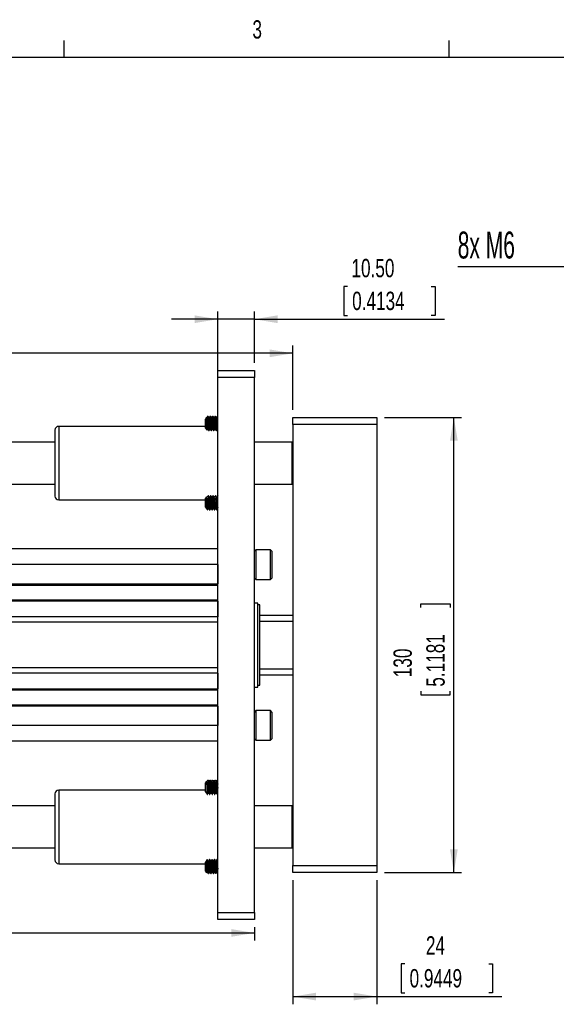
# Model space of a CAD drawing. Extents: x 11 to 421, y 5 to 275.
# Tile 8 of 9: x 260 to 330, y 147 to 275. Entities that reach past the tile are written whole.
import ezdxf
from ezdxf.enums import TextEntityAlignment as Align

# ---------------------------------------------------------------- set-up
doc = ezdxf.new("R2010")
doc.units = 0
doc.layers.get('0').update_dxf_attribs({"linetype": 'CONTINUOUS'})
doc.dimstyles.new('SLDDIMSTYLE0', dxfattribs={"dimtxt": 5.291667, "dimasz": 3, "dimexe": 0, "dimexo": 0.0625, "dimgap": 1.322917, "dimtad": 1, "dimlfac": 2.2, "dimrnd": 1e-09, "dimzin": 12, "dimsah": 1, "dimcen": 0.09, "dimazin": 3, "dimtfac": 1, "dimtofl": 0, "dimtmove": 0, "dimatfit": 3})
doc.dimstyles.new('SLDDIMSTYLE1', dxfattribs={"dimtxt": 2.38125, "dimasz": 3, "dimexe": 0, "dimexo": 0.0625, "dimgap": 0.595313, "dimtad": 1, "dimlfac": 2.2, "dimrnd": 1e-09, "dimzin": 12, "dimsah": 1, "dimcen": 0.09, "dimazin": 3, "dimtfac": 1, "dimtofl": 0, "dimtmove": 0, "dimatfit": 3})
doc.dimstyles.new('SLDDIMSTYLE2', dxfattribs={"dimtxt": 2.38125, "dimasz": 3, "dimexe": 0, "dimexo": 0.0625, "dimgap": 0.595313, "dimtad": 1, "dimlfac": 2.2, "dimrnd": 1e-09, "dimzin": 4, "dimsah": 1, "dimcen": 0.09, "dimazin": 3, "dimtfac": 1, "dimtmove": 0, "dimatfit": 3})
doc.dimstyles.new('SLDDIMSTYLE6', dxfattribs={"dimtxt": 3.5, "dimasz": 3, "dimexe": 0, "dimexo": 0.0625, "dimgap": 0.875, "dimtad": 0, "dimtih": 1, "dimtoh": 1, "dimlfac": 2.2, "dimrnd": 1e-09, "dimzin": 12, "dimblk1": 'NONE', "dimsah": 1, "dimcen": 0, "dimazin": 3, "dimtfac": 1, "dimtmove": 0, "dimatfit": 3})

# ---------------------------------------------------------------- blocks, each defined once
blk = doc.blocks.new('*D7')
at = {"color": 7, "linetype": 'CONTINUOUS'}
for p, q in [((113.83, 221.06), (113.83, 232.82)), ((295.65, 231.82), (113.83, 231.82)), ((295.65, 224.47), (295.65, 232.82))]:
    blk.add_line(p, q, dxfattribs=at)
for points in [[(113.83, 231.82), (116.83, 231.32), (116.83, 232.32)], [(295.65, 231.82), (292.65, 232.32), (292.65, 231.32)]]:
    blk.add_solid(points, dxfattribs=at)
at = {"color": 7, "linetype": 'CONTINUOUS', "width": 0.7}
blk.add_text('L2', height=5.292, dxfattribs=at).set_placement((207.17, 231.82, -4.57), align=Align.BOTTOM_LEFT)
blk = doc.blocks.new('*D8')
at = {"color": 7, "linetype": 'CONTINUOUS'}
for p, q in [((32.56, 183.37), (32.56, 155.51)), ((32.56, 156.51), (290.65, 156.51)), ((290.65, 157.24), (290.65, 155.51))]:
    blk.add_line(p, q, dxfattribs=at)
for points in [[(32.56, 156.51), (35.56, 156.01), (35.56, 157.01)], [(290.65, 156.51), (287.65, 157.01), (287.65, 156.01)]]:
    blk.add_solid(points, dxfattribs=at)
at = {"color": 7, "linetype": 'CONTINUOUS', "width": 0.7}
blk.add_text('L1', height=5.292, dxfattribs=at).set_placement((155.02, 156.51, -4.57), align=Align.BOTTOM_LEFT)
blk = doc.blocks.new('*D9')
at = {"color": 7, "linetype": 'CONTINUOUS'}
for p, q in [((295.65, 163.37), (295.65, 147.24)), ((306.56, 163.37), (306.56, 147.24)), ((310.21, 152.5), (309.73, 152.5)), ((309.73, 152.5), (309.73, 148.72)), ((321.09, 152.5), (321.58, 152.5)), ((321.58, 152.5), (321.58, 148.72)), ((309.73, 148.72), (310.21, 148.72)), ((321.58, 148.72), (321.09, 148.72)), ((295.65, 148.24), (306.56, 148.24)), ((306.56, 148.24), (322.81, 148.24))]:
    blk.add_line(p, q, dxfattribs=at)
for points in [[(295.65, 148.24), (298.65, 147.74), (298.65, 148.74)], [(306.56, 148.24), (303.56, 148.74), (303.56, 147.74)]]:
    blk.add_solid(points, dxfattribs=at)
at = {"color": 7, "linetype": 'CONTINUOUS', "width": 0.7}
for s, p in [('24', (312.93, 152.99, -4.57)), ('0.9449', (310.81, 148.72, -4.57))]:
    blk.add_text(s, height=2.381, dxfattribs=at).set_placement(p, align=Align.BOTTOM_LEFT)
blk = doc.blocks.new('*D10')
at = {"color": 7, "linetype": 'CONTINUOUS'}
for p, q in [((307.56, 223.47), (317.56, 223.47)), ((316.56, 164.37), (316.56, 223.47)), ((312.29, 198.79), (312.29, 199.27)), ((312.29, 199.27), (316.08, 199.27)), ((316.08, 199.27), (316.08, 198.79)), ((312.29, 187.91), (312.29, 187.43)), ((312.29, 187.43), (316.08, 187.43)), ((316.08, 187.43), (316.08, 187.91)), ((307.56, 164.37), (317.56, 164.37))]:
    blk.add_line(p, q, dxfattribs=at)
for points in [[(316.56, 223.47), (316.06, 220.47), (317.06, 220.47)], [(316.56, 164.37), (317.06, 167.37), (316.06, 167.37)]]:
    blk.add_solid(points, dxfattribs=at)
at = {"color": 7, "linetype": 'CONTINUOUS', "width": 0.7}
for s, p in [('5.1181', (316.08, 188.51, -4.57)), ('130', (311.81, 189.74, -4.57))]:
    blk.add_text(s, height=2.381, rotation=90, dxfattribs=at).set_placement(p, align=Align.BOTTOM_LEFT)
blk = doc.blocks.new('*D11')
at = {"color": 7, "linetype": 'CONTINUOUS'}
for p, q in [((302.75, 240.51), (302.26, 240.51)), ((302.26, 240.51), (302.26, 236.73)), ((313.63, 240.51), (314.11, 240.51)), ((314.11, 240.51), (314.11, 236.73)), ((285.88, 227.19), (285.88, 237.25)), ((290.65, 230.6), (290.65, 237.25)), ((302.26, 236.73), (302.75, 236.73)), ((314.11, 236.73), (313.63, 236.73)), ((285.88, 236.25), (279.88, 236.25)), ((290.65, 236.25), (285.88, 236.25)), ((290.65, 236.25), (315.35, 236.25))]:
    blk.add_line(p, q, dxfattribs=at)
for points in [[(285.88, 236.25), (282.88, 236.75), (282.88, 235.75)], [(290.65, 236.25), (293.65, 235.75), (293.65, 236.75)]]:
    blk.add_solid(points, dxfattribs=at)
at = {"color": 7, "linetype": 'CONTINUOUS', "width": 0.7}
for s, p in [('10.50', (303.26, 240.99, -4.57)), ('0.4134', (303.35, 236.73, -4.57))]:
    blk.add_text(s, height=2.381, dxfattribs=at).set_placement(p, align=Align.BOTTOM_LEFT)
blk = doc.blocks.new('SW_SYMBOL_HOLE_DEPTH')
at = {"color": 0, "linetype": 'CONTINUOUS'}
for p, q in [((0, 875), (800, 875)), ((400, 875), (400, 75)), ((100, 555), (400, 75)), ((700, 555), (400, 75))]:
    blk.add_line(p, q, dxfattribs=at)
blk = doc.blocks.new('*D36')
at = {"color": 7, "linetype": 'CONTINUOUS'}
for p, q in [((343.1, 243.04), (317.06, 243.04)), ((358.35, 222.11), (343.1, 243.04)), ((359.69, 220.27), (358.35, 222.11))]:
    blk.add_line(p, q, dxfattribs=at)
blk.add_solid([(358.35, 222.11), (356.99, 224.83), (356.18, 224.24)], dxfattribs=at)
at = {"color": 7, "linetype": 'CONTINUOUS', "xscale": 0.0044707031, "yscale": 0.0044707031, "zscale": 0.0044707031}
blk.add_blockref('SW_SYMBOL_HOLE_DEPTH', (331.34, 243.52), dxfattribs=at)
at = {"color": 7, "linetype": 'CONTINUOUS'}
for s, width, p in [('8x M6 ', 0.583333, (317.06, 243.09, 45.9)), ('15', 0.7, (336.34, 243.09, 45.9))]:
    blk.add_text(s, height=3.5, dxfattribs=dict(at, width=width)).set_placement(p, align=Align.BOTTOM_LEFT)
blk = doc.blocks.new('_NONE')

msp = doc.modelspace()

# ---------------------------------------------------------------- linework, layer by layer
at = {"color": 7, "linetype": 'CONTINUOUS'}
for p, q in [((265.9317, 270.3087), (265.9317, 272.4626)), ((315.9379, 270.3087), (315.9379, 272.4626)), ((15.9068, 270.3087), (415.9568, 270.3087)), ((285.8786, 229.6015), (290.6513, 229.6015)), ((285.8786, 228.6924), (285.8786, 229.6015)), ((290.6513, 229.6015), (290.6513, 228.6924)), ((290.6513, 228.6924), (285.8786, 228.6924)), ((285.8786, 159.1469), (285.8786, 228.6924)), ((290.6513, 159.1469), (290.6513, 228.6924)), ((284.3803, 223.4179), (284.2876, 223.2856)), ((284.2876, 222.1902), (284.2876, 223.2856)), ((284.4083, 223.4579), (284.3803, 223.4179)), ((284.4418, 223.4201), (284.4203, 223.457)), ((284.5927, 223.6077), (284.5132, 223.6077)), ((284.649, 223.6077), (284.6092, 223.6077)), ((284.6092, 223.5979), (284.6253, 223.561)), ((284.7517, 223.401), (284.7146, 223.401)), ((284.9108, 223.6077), (284.8711, 223.6077)), ((284.9671, 223.6077), (284.9274, 223.6077)), ((284.9274, 223.5979), (284.9435, 223.561)), ((285.0699, 223.401), (285.0328, 223.401)), ((285.229, 223.6077), (285.1892, 223.6077)), ((285.2853, 223.6077), (285.2455, 223.6077)), ((285.2455, 223.5979), (285.2616, 223.561)), ((285.3881, 223.401), (285.351, 223.401)), ((285.5472, 223.6077), (285.5074, 223.6077)), ((285.6035, 223.6077), (285.5637, 223.6077)), ((285.5637, 223.5979), (285.5798, 223.561)), ((285.7063, 223.401), (285.6692, 223.401)), ((285.8654, 223.6077), (285.8256, 223.6077)), ((285.8786, 223.5885), (285.8697, 223.6037)), ((295.6513, 223.4651), (306.5604, 223.4651)), ((295.6513, 222.556), (295.6513, 223.4651)), ((306.5604, 223.4651), (306.5604, 222.556)), ((264.7422, 221.8515), (264.7422, 220.5934)), ((284.2876, 222.3288), (265.2195, 222.3288)), ((284.2876, 222.1116), (284.2876, 222.1902)), ((284.2876, 222.1116), (284.4648, 221.8586)), ((284.5529, 221.9962), (284.5898, 221.9962)), ((284.712, 221.7895), (284.7517, 221.7895)), ((284.8711, 221.9962), (284.908, 221.9962)), ((285.0302, 221.7895), (285.0699, 221.7895)), ((285.1892, 221.9962), (285.2262, 221.9962)), ((285.3483, 221.7895), (285.3881, 221.7895)), ((285.5074, 221.9962), (285.5444, 221.9962)), ((285.6665, 221.7895), (285.7063, 221.7895)), ((285.8256, 221.9962), (285.8625, 221.9962)), ((285.8596, 222.0012), (285.8786, 221.9686)), ((306.5604, 222.556), (295.6513, 222.556)), ((295.6513, 222.556), (295.6513, 165.2833)), ((306.5604, 222.556), (306.5604, 165.2833)), ((264.7422, 220.2833), (114.0604, 220.2833)), ((264.7422, 220.5934), (264.7422, 214.5187)), ((295.5604, 220.2833), (290.6513, 220.2833)), ((295.6513, 220.1924), (295.5604, 220.2833)), ((295.5604, 214.8288), (295.5604, 220.2833)), ((114.0604, 214.8288), (264.7422, 214.8288)), ((264.7422, 214.5187), (264.7422, 213.2606)), ((290.6513, 214.8288), (295.5604, 214.8288)), ((295.5604, 214.8288), (295.6513, 214.9197)), ((265.2195, 212.7833), (284.2876, 212.7833)), ((284.419, 213.1879), (284.2876, 213.0004)), ((284.2876, 212.6764), (284.2876, 213.0004)), ((284.2876, 211.8265), (284.2876, 212.6764)), ((284.4761, 213.1115), (284.4299, 213.1908)), ((284.5099, 213.1159), (284.4735, 213.1159)), ((284.6689, 213.3225), (284.6292, 213.3225)), ((284.828, 213.1159), (284.7917, 213.1159)), ((284.9871, 213.3225), (284.9474, 213.3225)), ((285.1462, 213.1159), (285.1099, 213.1159)), ((285.3053, 213.3225), (285.2655, 213.3225)), ((285.4644, 213.1159), (285.4281, 213.1159)), ((285.6235, 213.3225), (285.5837, 213.3225)), ((285.7826, 213.1159), (285.7463, 213.1159)), ((284.2876, 211.8265), (284.5082, 211.5114)), ((284.5132, 211.5043), (284.564, 211.5043)), ((284.6292, 211.711), (284.6656, 211.711)), ((284.7883, 211.5043), (284.828, 211.5043)), ((284.8424, 211.5043), (284.8822, 211.5043)), ((284.9474, 211.711), (284.9838, 211.711)), ((285.1064, 211.5043), (285.1462, 211.5043)), ((285.1606, 211.5043), (285.2003, 211.5043)), ((285.2655, 211.711), (285.302, 211.711)), ((285.4246, 211.5043), (285.4644, 211.5043)), ((285.4788, 211.5043), (285.5185, 211.5043)), ((285.5837, 211.711), (285.6202, 211.711)), ((285.7428, 211.5043), (285.7826, 211.5043)), ((285.7969, 211.5043), (285.8367, 211.5043)), ((285.8411, 211.5075), (285.8786, 211.5721)), ((285.8786, 206.4197), (89.0604, 206.4197)), ((290.8445, 206.2974), (290.6513, 206.1042)), ((292.7308, 206.2974), (290.8445, 206.2974)), ((290.8445, 206.2974), (290.8445, 202.4337)), ((292.924, 206.1042), (292.7308, 206.2974)), ((292.7308, 202.4337), (292.7308, 206.2974)), ((292.924, 206.1042), (292.924, 202.6269)), ((285.8786, 205.2718), (285.8751, 205.2657)), ((285.8786, 204.3742), (89.0604, 204.3742)), ((285.8786, 204.3742), (285.8786, 201.8515)), ((290.6513, 202.6269), (290.8445, 202.4337)), ((290.8445, 202.4337), (292.7308, 202.4337)), ((292.7308, 202.4337), (292.924, 202.6269)), ((89.0604, 201.8515), (285.8786, 201.8515)), ((89.0604, 201.7151), (285.8786, 201.7151)), ((285.8786, 199.7606), (89.0604, 199.7606)), ((285.8786, 199.6242), (89.0604, 199.6242)), ((285.8786, 199.6242), (285.8786, 197.6015)), ((291.1058, 199.3742), (290.6513, 199.3742)), ((291.1058, 188.4651), (291.1058, 199.3742)), ((291.3331, 199.1469), (291.1058, 199.1469)), ((291.3331, 188.6924), (291.3331, 199.1469)), ((285.8786, 197.6015), (89.0604, 197.6015)), ((291.3331, 197.7833), (295.6513, 197.7833)), ((285.8786, 196.8742), (89.0604, 196.8742)), ((291.3331, 197.0106), (295.6513, 197.0106)), ((285.8786, 190.9651), (89.0604, 190.9651)), ((291.3331, 190.8288), (295.6513, 190.8288)), ((285.8786, 190.2833), (89.0604, 190.2833)), ((285.8786, 190.2833), (285.8786, 188.2151)), ((291.3331, 190.056), (295.6513, 190.056)), ((89.0604, 188.2151), (285.8786, 188.2151)), ((89.0604, 188.0788), (285.8786, 188.0788)), ((290.6513, 188.4651), (291.1058, 188.4651)), ((291.1058, 188.6924), (291.3331, 188.6924)), ((285.8786, 186.1242), (89.0604, 186.1242)), ((285.8786, 185.9878), (89.0604, 185.9878)), ((285.8786, 185.9878), (285.8786, 183.4651)), ((290.8445, 185.4056), (290.6513, 185.2124)), ((292.7308, 185.4056), (290.8445, 185.4056)), ((290.8445, 185.4056), (290.8445, 181.5419)), ((292.924, 185.2124), (292.7308, 185.4056)), ((292.7308, 181.5419), (292.7308, 185.4056)), ((292.924, 185.2124), (292.924, 181.7351)), ((285.8786, 183.4651), (89.0604, 183.4651)), ((290.6513, 181.7351), (290.8445, 181.5419)), ((292.7308, 181.5419), (292.924, 181.7351)), ((285.8786, 181.4197), (89.0604, 181.4197)), ((290.8445, 181.5419), (292.7308, 181.5419)), ((284.4459, 176.2389), (284.2876, 176.0129)), ((284.2876, 176.0044), (284.2876, 176.0129)), ((284.2876, 174.8389), (284.2876, 176.0044)), ((284.5573, 176.1283), (284.5207, 176.1283)), ((284.599, 176.335), (284.5592, 176.335)), ((284.6375, 176.2723), (284.6031, 176.3315)), ((284.7164, 176.335), (284.6766, 176.335)), ((284.8755, 176.1283), (284.8389, 176.1283)), ((284.9172, 176.335), (284.8774, 176.335)), ((284.9557, 176.2723), (284.9216, 176.331)), ((285.0346, 176.335), (284.9948, 176.335)), ((285.1937, 176.1283), (285.1571, 176.1283)), ((285.2354, 176.335), (285.1956, 176.335)), ((285.2739, 176.2723), (285.24, 176.3306)), ((285.3527, 176.335), (285.313, 176.335)), ((285.5118, 176.1283), (285.4753, 176.1283)), ((285.5535, 176.335), (285.5138, 176.335)), ((285.592, 176.2723), (285.5579, 176.3311)), ((285.6709, 176.335), (285.6312, 176.335)), ((285.83, 176.1283), (285.7934, 176.1283)), ((285.8786, 176.2178), (285.8234, 176.123)), ((285.8717, 176.335), (285.832, 176.335)), ((285.8717, 176.3202), (285.8759, 176.3252)), ((285.8786, 176.3268), (285.8758, 176.3316)), ((264.7422, 174.5788), (264.7422, 173.3206)), ((284.2876, 175.056), (265.2195, 175.056)), ((284.2876, 174.8389), (284.3685, 174.7235)), ((284.3685, 174.7235), (284.3685, 174.8458)), ((284.5132, 174.5197), (284.5132, 174.8424)), ((284.5132, 174.5197), (284.5174, 174.5229)), ((284.5132, 174.5168), (284.5573, 174.5168)), ((284.6766, 174.7235), (284.7129, 174.7235)), ((284.8357, 174.5168), (284.8755, 174.5168)), ((284.9948, 174.7235), (285.0311, 174.7235)), ((285.1539, 174.5168), (285.1937, 174.5168)), ((285.313, 174.7235), (285.3493, 174.7235)), ((285.4721, 174.5168), (285.5118, 174.5168)), ((285.6312, 174.7235), (285.6675, 174.7235)), ((285.7902, 174.5168), (285.83, 174.5168)), ((285.8352, 174.5215), (285.8786, 174.5962)), ((264.7422, 173.0106), (114.0604, 173.0106)), ((264.7422, 173.3206), (264.7422, 167.246)), ((295.5604, 173.0106), (290.6513, 173.0106)), ((295.6513, 172.9197), (295.5604, 173.0106)), ((295.5604, 167.556), (295.5604, 173.0106)), ((295.5604, 167.556), (295.6513, 167.6469)), ((114.0604, 167.556), (264.7422, 167.556)), ((264.7422, 167.246), (264.7422, 165.9878)), ((290.6513, 167.556), (295.5604, 167.556)), ((265.2195, 165.5106), (284.2876, 165.5106)), ((284.3685, 165.8431), (284.2876, 165.7277)), ((284.2876, 164.5537), (284.2876, 165.7277)), ((284.3685, 165.7804), (284.3685, 165.8431)), ((284.4338, 165.9294), (284.3797, 165.8363)), ((284.5132, 166.0498), (284.4691, 165.9868)), ((284.5132, 166.0393), (284.5132, 166.0498)), ((284.527, 165.9851), (284.5456, 166.0498)), ((284.7044, 165.8431), (284.6677, 165.8431)), ((284.8635, 166.0498), (284.8238, 166.0498)), ((285.0226, 165.8431), (284.9859, 165.8431)), ((285.1817, 166.0498), (285.1419, 166.0498)), ((285.3408, 165.8431), (285.3041, 165.8431)), ((285.4999, 166.0498), (285.4601, 166.0498)), ((285.659, 165.8431), (285.6223, 165.8431)), ((285.8181, 166.0498), (285.7783, 166.0498)), ((285.8786, 165.9496), (285.8229, 166.0456)), ((295.6513, 165.2833), (306.5604, 165.2833)), ((295.6513, 164.3742), (295.6513, 165.2833)), ((306.5604, 165.2833), (306.5604, 164.3742)), ((284.2876, 164.5537), (284.4382, 164.3387)), ((284.5056, 164.4383), (284.5426, 164.4383)), ((284.6643, 164.2316), (284.6647, 164.2316)), ((284.6647, 164.2316), (284.7044, 164.2316)), ((284.8238, 164.4383), (284.8608, 164.4383)), ((284.9825, 164.2316), (284.9828, 164.2316)), ((284.9828, 164.2316), (285.0226, 164.2316)), ((285.1419, 164.4383), (285.179, 164.4383)), ((285.3007, 164.2316), (285.301, 164.2316)), ((285.301, 164.2316), (285.3408, 164.2316)), ((285.4601, 164.4383), (285.4972, 164.4383)), ((285.6189, 164.2316), (285.6192, 164.2316)), ((285.6192, 164.2316), (285.659, 164.2316)), ((285.7783, 164.4383), (285.8154, 164.4383)), ((306.5604, 164.3742), (295.6513, 164.3742)), ((285.8786, 158.2378), (285.8786, 159.1469)), ((285.8786, 159.1469), (290.6513, 159.1469)), ((290.6513, 159.1469), (290.6513, 158.2378)), ((290.6513, 158.2378), (285.8786, 158.2378))]:
    msp.add_line(p, q, dxfattribs=at)
at = {"color": 8, "linetype": 'CONTINUOUS'}
for p, q in [((265.2195, 222.3288), (265.2195, 214.1812)), ((265.2195, 214.1812), (265.2195, 212.7833)), ((265.2195, 175.056), (265.2195, 166.9085)), ((265.2195, 166.9085), (265.2195, 165.5106))]:
    msp.add_line(p, q, dxfattribs=at)
at = {"color": 7, "linetype": 'CONTINUOUS'}
for points in [[(284.4695, 221.8619), (284.467, 221.8594), (284.4574, 221.9488), (284.4476, 222.1187), (284.4385, 222.3517), (284.4288, 222.6193), (284.4191, 222.8806), (284.4099, 223.1167), (284.4003, 223.2975), (284.3905, 223.3988), (284.3824, 223.4165)], [(284.3938, 223.3907), (284.4063, 223.3779), (284.4273, 223.2546), (284.4467, 223.0497), (284.4662, 222.7922), (284.4872, 222.5136), (284.5058, 222.2731), (284.5263, 222.0902), (284.5468, 222.0018), (284.5529, 222.0076)], [(284.4251, 223.401), (284.4191, 223.4549), (284.4132, 223.4544)], [(284.5484, 223.6038), (284.4881, 223.4999), (284.4278, 223.3961)], [(284.4336, 223.3896), (284.446, 223.3779), (284.4671, 223.2546), (284.4865, 223.0497), (284.506, 222.7922), (284.527, 222.5136), (284.5456, 222.2731), (284.5661, 222.0902), (284.5865, 222.0018), (284.5869, 222.0021)], [(284.5529, 223.593), (284.5654, 223.5778), (284.5864, 223.4181), (284.6058, 223.153), (284.6253, 222.8197), (284.6463, 222.4591), (284.6649, 222.1479), (284.6854, 221.9112), (284.7059, 221.7968), (284.712, 221.8043)], [(284.7178, 223.3956), (284.6575, 223.4994), (284.5972, 223.6034)], [(284.5975, 223.5871), (284.6051, 223.5778), (284.6262, 223.4181), (284.6456, 223.153), (284.665, 222.8197), (284.6861, 222.4591), (284.7047, 222.1479), (284.7251, 221.9112), (284.7456, 221.7968), (284.7517, 221.8043)], [(284.649, 223.5979), (284.665, 223.561), (284.6759, 223.4676)], [(284.76, 223.4201), (284.7137, 223.4997), (284.6533, 223.6038)], [(284.7179, 223.384), (284.7244, 223.3779), (284.7455, 223.2546), (284.7649, 223.0497), (284.7844, 222.7922), (284.8054, 222.5136), (284.824, 222.2731), (284.8445, 222.0902), (284.865, 222.0018), (284.8711, 222.0076)], [(284.8666, 223.6037), (284.8063, 223.4998), (284.746, 223.396)], [(284.7517, 223.3896), (284.7642, 223.3779), (284.7853, 223.2546), (284.8047, 223.0497), (284.8241, 222.7922), (284.8452, 222.5136), (284.8638, 222.2731), (284.8842, 222.0902), (284.9047, 222.0018), (284.905, 222.0021)], [(284.8711, 223.593), (284.8835, 223.5778), (284.9046, 223.4181), (284.924, 223.153), (284.9435, 222.8197), (284.9645, 222.4591), (284.9831, 222.1479), (285.0036, 221.9112), (285.024, 221.7968), (285.0302, 221.8043)], [(284.9108, 223.593), (284.9233, 223.5778), (284.9443, 223.4181), (284.9638, 223.153), (284.9832, 222.8197), (285.0043, 222.4591), (285.0228, 222.1479), (285.0433, 221.9112), (285.0638, 221.7968), (285.0699, 221.8043)], [(285.0356, 223.3962), (284.9753, 223.5), (284.915, 223.604)], [(284.9671, 223.5979), (284.9832, 223.561), (284.9941, 223.4677)], [(285.0781, 223.4201), (285.0316, 223.5002), (284.9712, 223.6042)], [(285.0358, 223.3844), (285.0426, 223.3779), (285.0637, 223.2546), (285.0831, 223.0497), (285.1025, 222.7922), (285.1236, 222.5136), (285.1422, 222.2731), (285.1626, 222.0902), (285.1831, 222.0018), (285.1892, 222.0076)], [(285.1847, 223.6037), (285.1244, 223.4998), (285.0642, 223.396)], [(285.0699, 223.3896), (285.0824, 223.3779), (285.1034, 223.2546), (285.1229, 223.0497), (285.1423, 222.7922), (285.1633, 222.5136), (285.1819, 222.2731), (285.2024, 222.0902), (285.2229, 222.0018), (285.2232, 222.0021)], [(285.1892, 223.593), (285.2017, 223.5778), (285.2228, 223.4181), (285.2422, 223.153), (285.2616, 222.8197), (285.2827, 222.4591), (285.3013, 222.1479), (285.3217, 221.9112), (285.3422, 221.7968), (285.3483, 221.8043)], [(285.229, 223.593), (285.2415, 223.5778), (285.2625, 223.4181), (285.282, 223.153), (285.3014, 222.8197), (285.3224, 222.4591), (285.341, 222.1479), (285.3615, 221.9112), (285.382, 221.7968), (285.3881, 221.8043)], [(285.3539, 223.396), (285.2936, 223.4999), (285.2332, 223.6039)], [(285.2853, 223.5979), (285.3014, 223.561), (285.3123, 223.4677)], [(285.3963, 223.4201), (285.3499, 223.5), (285.2896, 223.6039)], [(285.3541, 223.3843), (285.3608, 223.3779), (285.3818, 223.2546), (285.4013, 223.0497), (285.4207, 222.7922), (285.4418, 222.5136), (285.4603, 222.2731), (285.4808, 222.0902), (285.5013, 222.0018), (285.5074, 222.0076)], [(285.5029, 223.6036), (285.4426, 223.4997), (285.3823, 223.396)], [(285.3881, 223.3896), (285.4006, 223.3779), (285.4216, 223.2546), (285.4411, 223.0497), (285.4605, 222.7922), (285.4815, 222.5136), (285.5001, 222.2731), (285.5206, 222.0902), (285.5411, 222.0018), (285.5414, 222.0021)], [(285.5074, 223.593), (285.5199, 223.5778), (285.5409, 223.4181), (285.5604, 223.153), (285.5798, 222.8197), (285.6008, 222.4591), (285.6194, 222.1479), (285.6399, 221.9112), (285.6604, 221.7968), (285.6665, 221.8043)], [(285.5472, 223.593), (285.5597, 223.5778), (285.5807, 223.4181), (285.6001, 223.153), (285.6196, 222.8197), (285.6406, 222.4591), (285.6592, 222.1479), (285.6797, 221.9112), (285.7002, 221.7968), (285.7063, 221.8043)], [(285.672, 223.3962), (285.6117, 223.5001), (285.5513, 223.6041)], [(285.6035, 223.5979), (285.6196, 223.561), (285.6305, 223.4677)], [(285.7145, 223.4201), (285.6682, 223.4998), (285.6079, 223.6038)], [(285.6722, 223.3843), (285.679, 223.3779), (285.7, 223.2546), (285.7195, 223.0497), (285.7389, 222.7922), (285.7599, 222.5136), (285.7785, 222.2731), (285.799, 222.0902), (285.8195, 222.0018), (285.8256, 222.0076)], [(285.821, 223.6036), (285.7607, 223.4997), (285.7005, 223.3959)], [(285.7063, 223.3896), (285.7188, 223.3779), (285.7398, 223.2546), (285.7592, 223.0497), (285.7787, 222.7922), (285.7997, 222.5136), (285.8183, 222.2731), (285.8388, 222.0902), (285.8593, 222.0018), (285.8596, 222.0021)], [(285.8654, 223.593), (285.8779, 223.5778), (285.8786, 223.5724)], [(284.4774, 221.8616), (284.4981, 221.8973), (284.5585, 222.0012)], [(284.5869, 222.0012), (284.6472, 221.8973), (284.7076, 221.7933)], [(284.7559, 221.7932), (284.8162, 221.8972), (284.8766, 222.0011)], [(284.9051, 222.0012), (284.9654, 221.8973), (285.0258, 221.7933)], [(285.0742, 221.7934), (285.1345, 221.8973), (285.1948, 222.0011)], [(285.2233, 222.0012), (285.2836, 221.8973), (285.3439, 221.7933)], [(285.3926, 221.7938), (285.4529, 221.8978), (285.5132, 222.0016)], [(285.5414, 222.0012), (285.6018, 221.8973), (285.6621, 221.7933)], [(285.7105, 221.7933), (285.7708, 221.8972), (285.8311, 222.001)], [(284.5132, 211.5061), (284.5046, 211.5417), (284.4955, 211.6747), (284.4859, 211.8901), (284.4761, 212.1549), (284.467, 212.4449), (284.4574, 212.723), (284.4476, 212.9516), (284.4385, 213.1153), (284.4288, 213.192), (284.4242, 213.1843)], [(284.4758, 213.0979), (284.4872, 213.079), (284.5058, 212.9463), (284.5263, 212.7281), (284.5468, 212.4611), (284.5654, 212.195), (284.5864, 211.9522), (284.6058, 211.7854), (284.6253, 211.713), (284.6292, 211.7194)], [(284.6233, 213.3169), (284.563, 213.2129), (284.5026, 213.1091)], [(284.6292, 213.3116), (284.6463, 213.2748), (284.6649, 213.1031), (284.6854, 212.8207), (284.7059, 212.4751), (284.7244, 212.1307), (284.7455, 211.8164), (284.7649, 211.6007), (284.7844, 211.5069), (284.7883, 211.5153)], [(284.7947, 213.1107), (284.7344, 213.2144), (284.6741, 213.3182)], [(284.6742, 213.3003), (284.6861, 213.2748), (284.7047, 213.1031), (284.7251, 212.8207), (284.7456, 212.4751), (284.7642, 212.1307), (284.7853, 211.8164), (284.8047, 211.6007), (284.8241, 211.5069), (284.828, 211.5153)], [(284.7945, 213.097), (284.8054, 213.079), (284.824, 212.9463), (284.8445, 212.7281), (284.865, 212.4611), (284.8835, 212.195), (284.9046, 211.9522), (284.924, 211.7854), (284.9435, 211.713), (284.9474, 211.7194)], [(284.9415, 213.3168), (284.8811, 213.2128), (284.8208, 213.109)], [(284.9474, 213.3116), (284.9645, 213.2748), (284.9831, 213.1031), (285.0036, 212.8207), (285.024, 212.4751), (285.0426, 212.1307), (285.0637, 211.8164), (285.0831, 211.6007), (285.1025, 211.5069), (285.1064, 211.5153)], [(285.1139, 213.109), (285.0535, 213.2128), (284.9931, 213.3169)], [(284.9931, 213.2987), (285.0043, 213.2748), (285.0228, 213.1031), (285.0433, 212.8207), (285.0638, 212.4751), (285.0824, 212.1307), (285.1034, 211.8164), (285.1229, 211.6007), (285.1423, 211.5069), (285.1462, 211.5153)], [(285.1137, 213.0954), (285.1236, 213.079), (285.1422, 212.9463), (285.1626, 212.7281), (285.1831, 212.4611), (285.2017, 212.195), (285.2228, 211.9522), (285.2422, 211.7854), (285.2616, 211.713), (285.2655, 211.7194)], [(285.2597, 213.3168), (285.1993, 213.2128), (285.1389, 213.109)], [(285.2655, 213.3116), (285.2827, 213.2748), (285.3013, 213.1031), (285.3217, 212.8207), (285.3422, 212.4751), (285.3608, 212.1307), (285.3818, 211.8164), (285.4013, 211.6007), (285.4207, 211.5069), (285.4246, 211.5153)], [(285.4319, 213.1093), (285.3714, 213.2134), (285.3109, 213.3176)], [(285.311, 213.2995), (285.3224, 213.2748), (285.341, 213.1031), (285.3615, 212.8207), (285.382, 212.4751), (285.4006, 212.1307), (285.4216, 211.8164), (285.4411, 211.6007), (285.4605, 211.5069), (285.4644, 211.5153)], [(285.4317, 213.0957), (285.4418, 213.079), (285.4603, 212.9463), (285.4808, 212.7281), (285.5013, 212.4611), (285.5199, 212.195), (285.5409, 211.9522), (285.5604, 211.7854), (285.5798, 211.713), (285.5837, 211.7194)], [(285.5778, 213.3167), (285.5174, 213.2127), (285.457, 213.1089)], [(285.5837, 213.3116), (285.6008, 213.2748), (285.6194, 213.1031), (285.6399, 212.8207), (285.6604, 212.4751), (285.679, 212.1307), (285.7, 211.8164), (285.7195, 211.6007), (285.7389, 211.5069), (285.7428, 211.5153)], [(285.6235, 213.3116), (285.6406, 213.2748), (285.6592, 213.1031), (285.6797, 212.8207), (285.7002, 212.4751), (285.7188, 212.1307), (285.7398, 211.8164), (285.7592, 211.6007), (285.7787, 211.5069), (285.7826, 211.5153)], [(285.7491, 213.111), (285.6886, 213.2149), (285.6282, 213.3191)], [(285.7489, 213.0974), (285.7599, 213.079), (285.7785, 212.9463), (285.799, 212.7281), (285.8195, 212.4611), (285.8381, 212.195), (285.8591, 211.9522), (285.8786, 211.7854)], [(285.8786, 213.2867), (285.8356, 213.2127), (285.7752, 213.1088)], [(284.5156, 211.5096), (284.5761, 211.6138), (284.6366, 211.7178)], [(284.5456, 211.5613), (284.5661, 211.5051), (284.5686, 211.5156)], [(284.5686, 211.5079), (284.6289, 211.6118), (284.6761, 211.693)], [(284.6628, 211.7159), (284.7232, 211.612), (284.7836, 211.5079)], [(284.8329, 211.5081), (284.8934, 211.6122), (284.9539, 211.7163)], [(284.8638, 211.5613), (284.8842, 211.5051), (284.8878, 211.5198)], [(284.8878, 211.5096), (284.9481, 211.6135), (284.9943, 211.6929)], [(284.981, 211.7159), (285.0414, 211.6119), (285.1019, 211.5078)], [(285.1507, 211.5076), (285.2111, 211.6115), (285.2715, 211.7154)], [(285.1819, 211.5613), (285.2024, 211.5051), (285.2061, 211.5204)], [(285.2061, 211.5099), (285.2666, 211.614), (285.3125, 211.6929)], [(285.2992, 211.7158), (285.3596, 211.6119), (285.4201, 211.5078)], [(285.4699, 211.5091), (285.5302, 211.6129), (285.5905, 211.7167)], [(285.5001, 211.5613), (285.5206, 211.5051), (285.5235, 211.5169)], [(285.5234, 211.5084), (285.584, 211.6126), (285.6307, 211.6929)], [(285.6174, 211.7157), (285.6778, 211.6118), (285.7383, 211.5078)], [(285.7886, 211.51), (285.849, 211.6141), (285.8786, 211.6649)], [(285.8183, 211.5613), (285.8388, 211.5051), (285.8411, 211.5146)], [(284.5242, 176.1224), (284.4637, 176.2263), (284.4583, 176.2357)], [(284.554, 176.33), (284.4937, 176.226), (284.4788, 176.2004)], [(284.5236, 176.1172), (284.5263, 176.1182), (284.5468, 176.0185), (284.5654, 175.834), (284.5864, 175.5791), (284.6058, 175.3071), (284.6253, 175.0529), (284.6463, 174.8505), (284.6649, 174.7414), (284.6766, 174.7369)], [(284.6714, 176.3307), (284.6109, 176.2266), (284.5505, 176.1226)], [(284.5573, 176.1148), (284.5661, 176.1182), (284.5865, 176.0185), (284.6051, 175.834), (284.6262, 175.5791), (284.6456, 175.3071), (284.665, 175.0529), (284.6861, 174.8505), (284.7047, 174.7414), (284.7098, 174.7395)], [(284.5592, 176.3202), (284.5654, 176.3277), (284.5864, 176.2115), (284.59, 176.1687)], [(284.599, 176.3202), (284.6051, 176.3277), (284.6205, 176.243)], [(284.6766, 176.3175), (284.6854, 176.3219), (284.7059, 176.1929), (284.7244, 175.9541), (284.7455, 175.6241), (284.7649, 175.2721), (284.7844, 174.9431), (284.8054, 174.6812), (284.824, 174.5401), (284.8303, 174.5369)], [(284.7164, 176.3175), (284.7251, 176.3219), (284.7456, 176.1929), (284.7642, 175.9541), (284.7853, 175.6241), (284.8047, 175.2721), (284.8241, 174.9431), (284.8452, 174.6812), (284.8638, 174.5401), (284.8755, 174.5343)], [(284.8424, 176.1224), (284.7819, 176.2263), (284.7215, 176.3304)], [(284.8722, 176.33), (284.8119, 176.226), (284.797, 176.2004)], [(284.8424, 176.1174), (284.8445, 176.1182), (284.865, 176.0185), (284.8835, 175.834), (284.9046, 175.5791), (284.924, 175.3071), (284.9435, 175.0529), (284.9645, 174.8505), (284.9831, 174.7414), (284.9948, 174.7369)], [(284.9896, 176.3308), (284.9292, 176.2266), (284.8687, 176.1227)], [(284.8755, 176.1148), (284.8842, 176.1182), (284.9047, 176.0185), (284.9233, 175.834), (284.9443, 175.5791), (284.9638, 175.3071), (284.9832, 175.0529), (285.0043, 174.8505), (285.0228, 174.7414), (285.0279, 174.7395)], [(284.8774, 176.3202), (284.8835, 176.3277), (284.9046, 176.2115), (284.9081, 176.1687)], [(284.9172, 176.3202), (284.9233, 176.3277), (284.9386, 176.243)], [(284.9948, 176.3175), (285.0036, 176.3219), (285.024, 176.1929), (285.0426, 175.9541), (285.0637, 175.6241), (285.0831, 175.2721), (285.1025, 174.9431), (285.1236, 174.6812), (285.1422, 174.5401), (285.1484, 174.5369)], [(285.0346, 176.3175), (285.0433, 176.3219), (285.0638, 176.1929), (285.0824, 175.9541), (285.1034, 175.6241), (285.1229, 175.2721), (285.1423, 174.9431), (285.1633, 174.6812), (285.1819, 174.5401), (285.1937, 174.5343)], [(285.1606, 176.1223), (285.1001, 176.2262), (285.0397, 176.3303)], [(285.1904, 176.3301), (285.1301, 176.2261), (285.1152, 176.2004)], [(285.1606, 176.1174), (285.1626, 176.1182), (285.1831, 176.0185), (285.2017, 175.834), (285.2228, 175.5791), (285.2422, 175.3071), (285.2616, 175.0529), (285.2827, 174.8505), (285.3013, 174.7414), (285.313, 174.7369)], [(285.3078, 176.3309), (285.2474, 176.2267), (285.187, 176.1228)], [(285.1937, 176.1148), (285.2024, 176.1182), (285.2229, 176.0185), (285.2415, 175.834), (285.2625, 175.5791), (285.282, 175.3071), (285.3014, 175.0529), (285.3224, 174.8505), (285.341, 174.7414), (285.346, 174.7395)], [(285.1956, 176.3202), (285.2017, 176.3277), (285.2228, 176.2115), (285.2263, 176.1687)], [(285.2354, 176.3202), (285.2415, 176.3277), (285.2568, 176.243)], [(285.313, 176.3175), (285.3217, 176.3219), (285.3422, 176.1929), (285.3608, 175.9541), (285.3818, 175.6241), (285.4013, 175.2721), (285.4207, 174.9431), (285.4418, 174.6812), (285.4603, 174.5401), (285.4665, 174.537)], [(285.3527, 176.3175), (285.3615, 176.3219), (285.382, 176.1929), (285.4006, 175.9541), (285.4216, 175.6241), (285.4411, 175.2721), (285.4605, 174.9431), (285.4815, 174.6812), (285.5001, 174.5401), (285.5118, 174.5343)], [(285.4787, 176.1224), (285.4182, 176.2264), (285.3578, 176.3304)], [(285.5086, 176.3301), (285.4483, 176.2261), (285.4333, 176.2004)], [(285.4781, 176.1172), (285.4808, 176.1182), (285.5013, 176.0185), (285.5199, 175.834), (285.5409, 175.5791), (285.5604, 175.3071), (285.5798, 175.0529), (285.6008, 174.8505), (285.6194, 174.7414), (285.6312, 174.7369)], [(285.6261, 176.3309), (285.5656, 176.2268), (285.5052, 176.1229)], [(285.5118, 176.1148), (285.5206, 176.1182), (285.5411, 176.0185), (285.5597, 175.834), (285.5807, 175.5791), (285.6001, 175.3071), (285.6196, 175.0529), (285.6406, 174.8505), (285.6592, 174.7414), (285.6641, 174.7395)], [(285.5138, 176.3202), (285.5199, 176.3277), (285.5409, 176.2115), (285.5445, 176.1687)], [(285.5535, 176.3202), (285.5597, 176.3277), (285.575, 176.243)], [(285.6312, 176.3175), (285.6399, 176.3219), (285.6604, 176.1929), (285.679, 175.9541), (285.7, 175.6241), (285.7195, 175.2721), (285.7389, 174.9431), (285.7599, 174.6812), (285.7785, 174.5401), (285.7847, 174.537)], [(285.6709, 176.3175), (285.6797, 176.3219), (285.7002, 176.1929), (285.7188, 175.9541), (285.7398, 175.6241), (285.7592, 175.2721), (285.7787, 174.9431), (285.7997, 174.6812), (285.8183, 174.5401), (285.83, 174.5343)], [(285.7969, 176.1224), (285.7364, 176.2263), (285.676, 176.3304)], [(285.8268, 176.3301), (285.7665, 176.2261), (285.7515, 176.2004)], [(285.7963, 176.1172), (285.799, 176.1182), (285.8195, 176.0185), (285.8381, 175.834), (285.8591, 175.5791), (285.8786, 175.3071)], [(285.83, 176.1148), (285.8388, 176.1182), (285.8593, 176.0185), (285.8779, 175.834), (285.8786, 175.8255)], [(285.832, 176.3202), (285.8381, 176.3277), (285.8591, 176.2115), (285.8627, 176.1687)], [(284.3685, 174.8458), (284.3868, 174.7405), (284.391, 174.7391)], [(284.3908, 174.7304), (284.4513, 174.6263), (284.5118, 174.5219)], [(284.5623, 174.5213), (284.6228, 174.6254), (284.6798, 174.7235)], [(284.7096, 174.7292), (284.7699, 174.6255), (284.8302, 174.5216)], [(284.8805, 174.5214), (284.941, 174.6254), (284.998, 174.7235)], [(285.0277, 174.7293), (285.088, 174.6256), (285.1483, 174.5217)], [(285.1987, 174.5214), (285.2592, 174.6255), (285.3162, 174.7235)], [(285.3458, 174.7294), (285.4061, 174.6257), (285.4664, 174.5219)], [(285.5169, 174.5214), (285.5774, 174.6255), (285.6344, 174.7235)], [(285.6639, 174.7295), (285.7242, 174.6258), (285.7845, 174.522)], [(284.3797, 165.825), (284.3868, 165.8431), (284.407, 165.7873), (284.4275, 165.6311), (284.446, 165.4068), (284.4671, 165.1326), (284.4865, 164.8663), (284.506, 164.6411), (284.527, 164.4882), (284.5392, 164.4553)], [(284.671, 165.8375), (284.6106, 165.9414), (284.5502, 166.0455)], [(284.5505, 166.0325), (284.5661, 165.9775), (284.5865, 165.7754), (284.6051, 165.4851), (284.6262, 165.1302), (284.6456, 164.7855), (284.665, 164.4941), (284.6861, 164.2963), (284.7047, 164.2316), (284.7092, 164.2477)], [(284.8195, 166.0461), (284.7592, 165.9422), (284.7017, 165.8431)], [(284.7044, 165.8425), (284.7047, 165.8431), (284.7251, 165.7873), (284.7456, 165.6311), (284.7642, 165.4068), (284.7853, 165.1326), (284.8047, 164.8663), (284.8241, 164.6411), (284.8452, 164.4882), (284.8574, 164.4553)], [(284.8238, 166.049), (284.824, 166.0498), (284.8445, 165.9775), (284.865, 165.7754), (284.8835, 165.4851), (284.9046, 165.1302), (284.924, 164.7855), (284.9435, 164.4941), (284.9645, 164.2963), (284.9777, 164.2503)], [(284.9889, 165.8379), (284.9285, 165.9419), (284.8681, 166.046)], [(284.8684, 166.0336), (284.8842, 165.9775), (284.9047, 165.7754), (284.9233, 165.4851), (284.9443, 165.1302), (284.9638, 164.7855), (284.9832, 164.4941), (285.0043, 164.2963), (285.0228, 164.2316), (285.0276, 164.2485)], [(285.1376, 166.0461), (285.0773, 165.9422), (285.0198, 165.8431)], [(285.0226, 165.8425), (285.0228, 165.8431), (285.0433, 165.7873), (285.0638, 165.6311), (285.0824, 165.4068), (285.1034, 165.1326), (285.1229, 164.8663), (285.1423, 164.6411), (285.1633, 164.4882), (285.1756, 164.4553)], [(285.1419, 166.049), (285.1422, 166.0498), (285.1626, 165.9775), (285.1831, 165.7754), (285.2017, 165.4851), (285.2228, 165.1302), (285.2422, 164.7855), (285.2616, 164.4941), (285.2827, 164.2963), (285.2959, 164.2502)], [(285.3067, 165.8385), (285.2463, 165.9424), (285.186, 166.0465)], [(285.1862, 166.0347), (285.2024, 165.9775), (285.2229, 165.7754), (285.2415, 165.4851), (285.2625, 165.1302), (285.282, 164.7855), (285.3014, 164.4941), (285.3224, 164.2963), (285.341, 164.2316), (285.3459, 164.2488)], [(285.4558, 166.0461), (285.3955, 165.9421), (285.338, 165.8431)], [(285.3408, 165.8425), (285.341, 165.8431), (285.3615, 165.7873), (285.382, 165.6311), (285.4006, 165.4068), (285.4216, 165.1326), (285.4411, 164.8663), (285.4605, 164.6411), (285.4815, 164.4882), (285.4938, 164.4553)], [(285.4601, 166.049), (285.4603, 166.0498), (285.4808, 165.9775), (285.5013, 165.7754), (285.5199, 165.4851), (285.5409, 165.1302), (285.5604, 164.7855), (285.5798, 164.4941), (285.6008, 164.2963), (285.6141, 164.2502)], [(285.6251, 165.8382), (285.5648, 165.942), (285.5045, 166.0459)], [(285.5048, 166.0334), (285.5206, 165.9775), (285.5411, 165.7754), (285.5597, 165.4851), (285.5807, 165.1302), (285.6001, 164.7855), (285.6196, 164.4941), (285.6406, 164.2963), (285.6592, 164.2316), (285.6637, 164.2475)], [(285.774, 166.0461), (285.7137, 165.9421), (285.6562, 165.8431)], [(285.659, 165.8425), (285.6592, 165.8431), (285.6797, 165.7873), (285.7002, 165.6311), (285.7188, 165.4068), (285.7398, 165.1326), (285.7592, 164.8663), (285.7787, 164.6411), (285.7997, 164.4882), (285.812, 164.4552)], [(285.7783, 166.049), (285.7785, 166.0498), (285.799, 165.9775), (285.8195, 165.7754), (285.8381, 165.4851), (285.8591, 165.1302), (285.8786, 164.7855)], [(284.4487, 164.3352), (284.4509, 164.339), (284.5086, 164.4383)], [(284.5391, 164.4443), (284.5994, 164.3405), (284.6597, 164.2366)], [(284.7086, 164.2354), (284.7689, 164.3393), (284.8264, 164.4383)], [(284.709, 164.2354), (284.7693, 164.3393), (284.8268, 164.4383)], [(284.8573, 164.4443), (284.9176, 164.3405), (284.9779, 164.2365)], [(285.027, 164.2357), (285.0873, 164.3397), (285.1446, 164.4383)], [(285.0274, 164.2357), (285.0877, 164.3397), (285.145, 164.4383)], [(285.1755, 164.4443), (285.2358, 164.3405), (285.2961, 164.2365)], [(285.3452, 164.2358), (285.4056, 164.3399), (285.4628, 164.4383)], [(285.3456, 164.2359), (285.406, 164.34), (285.4632, 164.4383)], [(285.4937, 164.4443), (285.554, 164.3405), (285.6143, 164.2365)], [(285.663, 164.2352), (285.7235, 164.3393), (285.781, 164.4383)], [(285.6634, 164.2353), (285.7239, 164.3394), (285.7813, 164.4383)], [(285.8119, 164.4442), (285.8722, 164.3404), (285.8786, 164.3294)], [(285.815, 164.4383), (285.8719, 164.3404), (285.8786, 164.3288)]]:
    msp.add_lwpolyline(points, dxfattribs=at)
for centre, radius, start, end in [((284.7457, 223.2398), 1.1362, 355.616518, 18.107454), ((265.2195, 221.8515), 0.4773, 90, 180), ((265.2195, 213.2606), 0.4773, 180, 270), ((271.2662, 210.941), 13.4197, 3.326052, 9.290421), ((271.5427, 210.936), 13.4616, 3.335999, 9.282459), ((271.8224, 210.9315), 13.5004, 3.345149, 9.27514), ((272.1053, 210.9273), 13.5358, 3.353463, 9.268492), ((274.7373, 211.4906), 11.163, 3.575989, 8.327914), ((268.1227, 174.7981), 16.3905, 0.154992, 5.03265), ((265.2195, 174.5788), 0.4773, 90, 180), ((286.3289, 175.5204), 2.0733, 198.988031, 208.861548), ((285.2339, 174.7883), 0.7227, 175.702249, 200.579588), ((265.2195, 165.9878), 0.4773, 180, 270), ((442.5012, 181.2613), 158.8887, 185.591351, 186.077619), ((331.4649, 167.5233), 47.1287, 182.119438, 183.869978), ((284.8027, 165.7481), 0.4107, 134.831377, 153.829536), ((398.5296, 174.4639), 114.3272, 184.225861, 185.125425), ((327.6547, 169.8589), 43.1725, 185.358941, 187.212082), ((329.9572, 170.0829), 45.1693, 185.405946, 187.177964), ((334.3663, 170.5447), 49.2858, 185.491, 187.116351), ((332.2361, 170.2683), 46.8221, 185.441865, 187.151926), ((281.8489, 165.3566), 4.0314, 1.658688, 9.654068)]:
    msp.add_arc(centre, radius, start, end, dxfattribs=at)

# ---------------------------------------------------------------- texts
at = {"color": 7, "linetype": 'CONTINUOUS', "width": 0.7}
msp.add_text('3', height=2.3813, dxfattribs=at).set_placement((290.3913, 272.0003), align=Align.BOTTOM_LEFT)

# ---------------------------------------------------------------- dimensions: what is measured, and where the dimension line sits
at = {"color": 7, "linetype": 'CONTINUOUS'}
dim = msp.add_diameter_dim_2p(p1=(359.686, 220.2739), p2=(358.3478, 222.1109), text='8x M6 {\\fGDT;x}15', dimstyle='SLDDIMSTYLE6', override={"dimpost": '<>'}, dxfattribs=at)
dim.commit()
dim.dimension.update_dxf_attribs({"geometry": '*D36', "text_midpoint": (329.2852, 245.8439), "dimtype": 163})
for base, p1, p2, dimstyle, picture, middle in [((285.8786, 236.2451), (290.6513, 229.6015), (285.8786, 226.1924), 'SLDDIMSTYLE2', '*D11', (308.1882, 236.2451)), ((306.5604, 148.2378), (295.6513, 164.3742), (306.5604, 164.3742), 'SLDDIMSTYLE1', '*D9', (315.6513, 148.2378))]:
    dim = msp.add_linear_dim(base=base, p1=p1, p2=p2, dimstyle=dimstyle, dxfattribs=at)
    dim.commit()
    dim.dimension.update_dxf_attribs({"geometry": picture, "text_midpoint": middle, "dimtype": 160})
for base, p1, p2, text, picture, middle in [((113.8331, 231.8229), (295.6513, 223.4651), (113.8331, 220.056), 'L2', '*D7', (210.756, 231.8229)), ((290.6513, 156.506), (32.5604, 184.3742), (290.6513, 158.2378), 'L1', '*D8', (158.6068, 156.506))]:
    dim = msp.add_linear_dim(base=base, p1=p1, p2=p2, text=text, dimstyle='SLDDIMSTYLE0', dxfattribs=at)
    dim.commit()
    dim.dimension.update_dxf_attribs({"geometry": picture, "text_midpoint": middle, "dimtype": 160})
dim = msp.add_linear_dim(base=(316.5604, 223.4651), p1=(306.5604, 164.3742), p2=(306.5604, 223.4651), angle=90, dimstyle='SLDDIMSTYLE1', dxfattribs=at)
dim.commit()
dim.dimension.update_dxf_attribs({"geometry": '*D10', "text_midpoint": (316.5604, 193.3493), "dimtype": 160})

doc.saveas('drawing.dxf')
